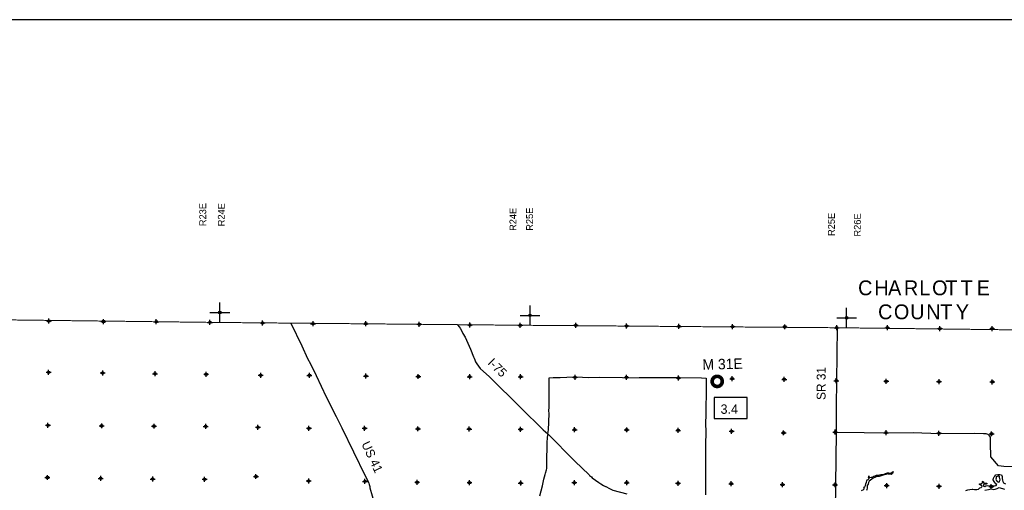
# Model space of a CAD drawing. Extents: x 93694 to 431614, y 695417 to 917177.
# Tile 11 of 13: x 168636 to 268427, y 869537 to 917177. Entities that reach past the tile are written whole.
import ezdxf
from ezdxf.enums import TextEntityAlignment as Align

# ---------------------------------------------------------------- set-up
doc = ezdxf.new("R2010")
doc.units = 0
doc.header["$LTSCALE"] = 2000
doc.header["$PDMODE"] = 34
doc.header["$PDSIZE"] = 250
doc.linetypes.add('PHANTOM', pattern=[0])
doc.layers.get('0').update_dxf_attribs({"linetype": 'CONTINUOUS'})
for name, color, linetype in [('52', 2, 'CONTINUOUS'), ('BORDER', 1, 'CONTINUOUS'), ('BOXES', 7, 'CONTINUOUS'), ('COUNTY', 15, 'PHANTOM'), ('MAJROADS', 9, 'CONTINUOUS'), ('MAY1990', 7, 'CONTINUOUS'), ('RGAGES', 5, 'CONTINUOUS'), ('SEC', 2, 'CONTINUOUS'), ('TEXT', 7, 'CONTINUOUS'), ('TSHIPS', 7, 'CONTINUOUS'), ('WATER', 4, 'CONTINUOUS')]:
    doc.layers.add(name, color=color, linetype=linetype)

# ---------------------------------------------------------------- blocks, each defined once
blk = doc.blocks.new('TICK')
at = {"color": 0}
for points in [[(500, 0), (500, 1000)], [(0, 500), (1000, 500)]]:
    blk.add_lwpolyline(points, dxfattribs=at)
blk.add_point((500, 500), dxfattribs=at)
blk = doc.blocks.new('RGAGE')
at = {"layer": 'RGAGES', "color": 0, "const_width": 245}
blk.add_lwpolyline([(-301, 0, 1), (384, 0, 1)], format="xyb", close=True, dxfattribs=at)
at = {"layer": 'RGAGES', "color": 0}
blk.add_attdef('ID--#', text='', height=540, dxfattribs=at).set_placement((434, 809), align=Align.CENTER)
blk = doc.blocks.new('BOX')
at = {"color": 0}
blk.add_lwpolyline([(-1455, -532), (1065, -532), (1065, 1088), (-1455, 1088)], close=True, dxfattribs=at)

msp = doc.modelspace()

# ---------------------------------------------------------------- linework, layer by layer
at = {"layer": 'BORDER', "color": 0}
msp.add_lwpolyline([(93694, 695417), (431614, 695417), (431614, 917177), (93694, 917177)], close=True, dxfattribs=at)
at = {"layer": 'COUNTY', "color": 0, "const_width": 100}
msp.add_lwpolyline([(314963, 885817), (283179, 885614), (251444, 885994), (219364, 886246), (187921, 886536), (155783, 886931)], dxfattribs=at)
at = {"layer": 'MAJROADS', "color": 0}
for points in [[(196126, 886440), (197215, 884170), (197817, 882875), (198106, 882336), (198684, 881159), (199699, 879007), (200698, 877005), (201301, 875861), (203644, 871000), (203942, 870412), (203983, 870328), (204024, 870243), (204049, 870134), (204114, 869924), (204121, 869773), (204816, 867355)], [(213017, 886281), (213191, 886095), (213291, 885935), (213415, 885708), (213547, 885422), (213770, 885052), (214322, 883825), (214635, 883060), (214684, 882900), (214750, 882732), (214824, 882556), (214982, 882328), (215313, 881882), (216237, 881037), (219431, 877896), (221694, 875667), (222152, 875237), (224896, 872501), (226344, 871108), (226385, 871049), (226477, 870973), (226577, 870905), (226669, 870804), (227318, 870322), (227535, 870178), (227811, 870025), (227994, 869931), (228053, 869922), (228428, 869702), (228754, 869557), (230176, 869194)], [(251483, 885978), (251426, 880574), (251374, 878070), (251389, 876729), (251387, 875388), (251314, 870093), (251306, 869037), (251257, 867990), (251296, 867596), (251361, 867311), (251343, 867152), (251463, 866489), (251529, 866229), (251536, 866086), (251543, 865860), (251551, 861386)], [(222152, 875237), (222218, 875658), (222274, 876420), (222298, 877350), (222257, 877552), (222311, 877987), (222290, 878490), (222297, 879462), (222303, 880317), (222308, 880937), (222710, 880967), (223406, 880970), (224084, 880999), (225073, 881008), (226296, 880958), (227377, 880975), (229740, 880940), (230193, 880937), (231408, 880953), (232598, 880953), (233436, 880955), (234458, 880956), (235480, 880948), (237743, 880907), (238203, 880886), (238197, 879981), (238193, 877292), (238144, 876236), (238172, 875532), (238136, 874058), (238158, 872524), (238148, 872281), (238159, 870287), (238133, 869063)], [(270609, 871916), (268380, 871941), (267836, 872021), (267072, 872923), (267041, 874298), (267012, 874909), (266921, 875061), (266804, 875171), (266595, 875256), (266310, 875258), (265439, 875290), (261861, 875267), (259189, 875345), (256499, 875324), (254228, 875349), (251387, 875388)], [(221339, 868961), (221607, 869998), (221771, 870667), (221900, 871119), (221935, 871278), (222021, 871621), (222047, 871746), (222049, 871964), (222072, 872819), (222096, 873816), (222108, 874385), (222137, 874863), (222156, 875156)]]:
    msp.add_lwpolyline(points, dxfattribs=at)
at = {"layer": 'SEC', "color": 0}
for p in [(171596, 886677), (177124, 886621), (182477, 886600), (187921, 886536), (193256, 886474), (198365, 886404), (203718, 886399), (209137, 886344), (214271, 886282), (219364, 886246), (225001, 886249), (230152, 886170), (235454, 886124), (240890, 886102), (246184, 886082), (251444, 885994), (256579, 885991), (261897, 885903), (267199, 885907), (171568, 881483), (177054, 881420), (182355, 881332), (187532, 881278), (193068, 881181), (198002, 881170), (203731, 881105), (209033, 881059), (214243, 881031), (219402, 881036), (224922, 880980), (230132, 880960), (235409, 880914), (240845, 880834), (246121, 880763), (251398, 880625), (256457, 880572), (261809, 880543), (267212, 880513), (171496, 876115), (176949, 876059), (182251, 876030), (187494, 876001), (192779, 875922), (197947, 875818), (203593, 875821), (209003, 875757), (214197, 875737), (219398, 875717), (224876, 875662), (230161, 875658), (235371, 875604), (240790, 875515), (246058, 875352), (251294, 875424), (256445, 875370), (261805, 875307), (267141, 875253), (192584, 870931), (171450, 870829), (176844, 870741), (182121, 870670), (187373, 870650), (197926, 870483), (203630, 870443), (208923, 870347), (214225, 870309), (219410, 870264), (224855, 870309), (230165, 870297), (235367, 870251), (240744, 870197), (245946, 870118), (251281, 870088), (256508, 870018), (261809, 869947), (267111, 869917)]:
    msp.add_point(p, dxfattribs=at)
at = {"layer": 'WATER', "color": 0}
for points in [[(253937, 869516), (254021, 869557), (254114, 869598), (254207, 869698), (254207, 869790), (254149, 869858), (254275, 869899), (254343, 870024), (254403, 870199), (254445, 870358), (254488, 870509), (254531, 870584), (254615, 870617), (254674, 870658), (254733, 870716), (254674, 870800), (254700, 870918), (254709, 871010), (254742, 870875), (254809, 870825), (254926, 870849), (255035, 870873), (255119, 870906), (255203, 870964), (255329, 871006), (255488, 871055), (255614, 871079), (255765, 871095), (255924, 871136), (256109, 871151), (256251, 871167), (256377, 871225), (256478, 871249), (256570, 871299), (256713, 871298), (256863, 871263), (256964, 871296), (257040, 871338), (257157, 871429), (257089, 871228), (256955, 871146), (256804, 871180), (256662, 871181), (256570, 871190), (256435, 871141), (256293, 871108), (256158, 871059), (255949, 870985), (255731, 870944), (255521, 870937), (255319, 870821), (255143, 870764), (255009, 870664), (254874, 870573), (254739, 870473), (254663, 870332), (254620, 870156), (254535, 870014), (254543, 869872), (254534, 869755), (254482, 869613), (254465, 869521)], [(264539, 869513), (264732, 869587), (264942, 869602), (265160, 869634), (265244, 869659), (265419, 869607), (265629, 869623), (265805, 869663), (265956, 869771), (266091, 869829), (266192, 869904), (266159, 870038), (266092, 870055), (266000, 870047), (265900, 870107), (265917, 870182), (266051, 870198), (266169, 870264), (266228, 870331), (266212, 870423), (266279, 870456), (266303, 870347), (266303, 870288), (266378, 870246), (266487, 870245), (266604, 870261), (266704, 870219), (266604, 870161), (266461, 870145), (266394, 870154), (266319, 870129), (266310, 870029), (266326, 869945), (266451, 869935), (266561, 869985), (266712, 870017), (267021, 869990), (267172, 869964), (267297, 869972), (267448, 869987), (267608, 870020), (267658, 870120), (267567, 870204), (267459, 870331), (267384, 870423), (267310, 870583), (267319, 870759), (267387, 870901), (267463, 870976), (267573, 871092), (267757, 871141), (267958, 871148), (268126, 871105), (268225, 870920), (268224, 870744), (268239, 870577), (268263, 870418), (268329, 870275), (268538, 870181)], [(266451, 869535), (266811, 869608), (267105, 869699), (267341, 869608), (267509, 869658), (267710, 869715), (267912, 869814), (268121, 869746), (268246, 869703), (268430, 869644)]]:
    msp.add_lwpolyline(points, dxfattribs=at)
msp.add_lwpolyline([(267953, 870798), (267945, 870857), (267945, 870916), (267912, 870966), (267820, 870967), (267703, 870926), (267619, 870884), (267593, 870759), (267567, 870667), (267608, 870549), (267699, 870440), (267758, 870398), (267841, 870364), (267925, 870397), (267951, 870463), (267993, 870580), (267978, 870714)], close=True, dxfattribs=at)

# ---------------------------------------------------------------- block references
at = {"layer": 'BOXES', "color": 0, "xscale": 1.33, "yscale": 1.33, "zscale": 1.33}
msp.add_blockref('BOX', (240947, 877496), dxfattribs=at)
at = {"layer": 'RGAGES', "color": 0}
ref = msp.add_blockref('RGAGE', (239268, 880560), dxfattribs=dict(at, xscale=1.5, yscale=1.5, zscale=1.5, rotation=1.5))
ref.add_attrib('ID--#', 'M 31E', dxfattribs={"color": 0, "height": 1056, "rotation": 1.5}).set_placement((239888, 881790), align=Align.CENTER)
at = {"layer": 'TSHIPS', "color": 0, "xscale": 2, "yscale": 2, "zscale": 2}
for p in [(187921, 886536), (219364, 886246), (251444, 885994)]:
    msp.add_blockref('TICK', p, dxfattribs=at)

# ---------------------------------------------------------------- texts
at = {"layer": '52', "color": 0}
for s, p in [('R23E', (187538, 896278)), ('R24E', (189425, 896266)), ('R24E', (218979, 895796)), ('R25E', (220664, 895810)), ('R25E', (251254, 895281)), ('R26E', (253885, 895225))]:
    msp.add_text(s, height=700, rotation=90, dxfattribs=at).set_placement(p)
at = {"layer": 'MAJROADS', "color": 0}
for s, rotation, p in [('I-75', 315, (216010, 882376)), ('SR 31', 90, (250310, 878679)), ('US 41', 295, (203247, 874232))]:
    msp.add_text(s, height=900, rotation=rotation, dxfattribs=at).set_placement(p)
at = {"layer": 'MAY1990', "color": 0}
msp.add_text('3.4', height=950, dxfattribs=at).set_placement((240551, 877278), align=Align.CENTER)
at = {"layer": 'TEXT', "color": 0}
for s, p in [('C', (253609, 889283)), ('H', (255257, 889283)), ('A', (256649, 889283)), ('R', (258258, 889283)), ('L', (259812, 889283)), ('O', (261109, 889283)), ('T', (262453, 889283)), ('T', (263999, 889283)), ('E', (265634, 889283)), ('C', (255635, 886855)), ('O', (257238, 886855)), ('U', (258892, 886855)), ('N', (260514, 886855)), ('T', (261935, 886855)), ('Y', (263511, 886855))]:
    msp.add_text(s, height=1500, dxfattribs=at).set_placement(p)

doc.saveas('drawing.dxf')
